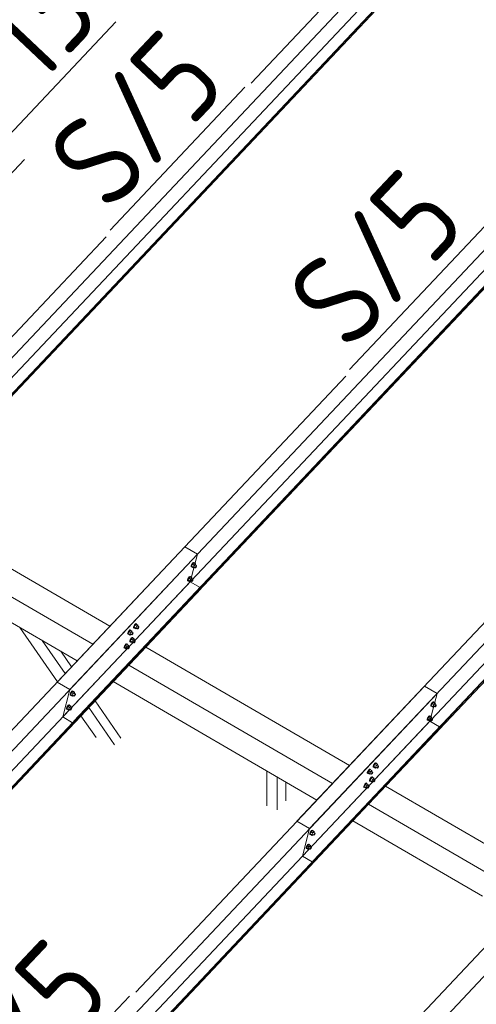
# Model space of a CAD drawing. Header units: millimetres. Extents: x -681 to 506, y -45 to 794.
# Tile 149 of 256: x -151 to -126, y 484 to 537. Entities that reach past the tile are written whole.
import ezdxf

# ---------------------------------------------------------------- set-up
doc = ezdxf.new("R2010")
doc.units = ezdxf.units.MM
doc.header["$LTSCALE"] = 0.6
doc.linetypes.add('XKITLINE00', pattern=[0])
for name, color, linetype, lineweight in [('Bolt', 7, 'Continuous', 0), ('Part', 2, 'Continuous', 0), ('PartMark', 3, 'Continuous', 0)]:
    doc.layers.add(name, color=color, linetype=linetype, lineweight=lineweight)
doc.styles.add('ISOCPEUR', font='ISOCPEUR.TTF')

msp = doc.modelspace()

# ---------------------------------------------------------------- linework, layer by layer
at = {"layer": 'Bolt', "color": 3, "linetype": 'XKITLINE00', "lineweight": 0}
for p, q in [((-141.488, 507.829), (-141.526, 507.78)), ((-141.503, 507.767), (-141.465, 507.816)), ((-141.438, 507.83), (-141.502, 507.763)), ((-141.457, 507.854), (-141.488, 507.829)), ((-141.465, 507.816), (-141.434, 507.84)), ((-141.44, 507.847), (-141.457, 507.854)), ((-141.44, 507.847), (-141.417, 507.834)), ((-141.438, 507.83), (-141.345, 507.776)), ((-141.434, 507.84), (-141.417, 507.834)), ((-141.417, 507.834), (-141.418, 507.818)), ((-141.584, 507.63), (-141.581, 507.665)), ((-141.584, 507.63), (-141.56, 507.616)), ((-141.56, 507.72), (-141.581, 507.665)), ((-141.526, 507.78), (-141.56, 507.72)), ((-141.56, 507.616), (-141.558, 507.652)), ((-141.544, 507.61), (-141.56, 507.616)), ((-141.558, 507.652), (-141.537, 507.707)), ((-141.502, 507.763), (-141.552, 507.658)), ((-141.459, 507.604), (-141.552, 507.658)), ((-141.552, 507.658), (-141.539, 507.62)), ((-141.535, 507.617), (-141.544, 507.61)), ((-141.539, 507.62), (-141.446, 507.566)), ((-141.537, 507.707), (-141.503, 507.767)), ((-141.409, 507.709), (-141.502, 507.763)), ((-141.459, 507.604), (-141.409, 507.709)), ((-141.459, 507.604), (-141.446, 507.566)), ((-141.446, 507.566), (-141.41, 507.604)), ((-141.432, 507.617), (-141.357, 507.573)), ((-141.345, 507.776), (-141.409, 507.709)), ((-141.36, 507.725), (-141.286, 507.682)), ((-141.357, 507.573), (-141.356, 507.591)), ((-141.349, 507.57), (-141.357, 507.573)), ((-141.356, 507.591), (-141.346, 507.619)), ((-141.333, 507.582), (-141.349, 507.57)), ((-141.346, 507.619), (-141.329, 507.649)), ((-141.333, 507.738), (-141.345, 507.776)), ((-141.343, 507.716), (-141.333, 507.738)), ((-141.314, 507.607), (-141.333, 507.582)), ((-141.329, 507.649), (-141.31, 507.673)), ((-141.297, 507.637), (-141.314, 507.607)), ((-141.31, 507.673), (-141.294, 507.685)), ((-141.287, 507.664), (-141.297, 507.637)), ((-141.294, 507.685), (-141.286, 507.682)), ((-141.286, 507.682), (-141.287, 507.664)), ((-141.781, 506.874), (-141.779, 506.91)), ((-141.781, 506.874), (-141.758, 506.861)), ((-141.758, 506.965), (-141.779, 506.91)), ((-141.724, 507.025), (-141.758, 506.965)), ((-141.758, 506.861), (-141.755, 506.896)), ((-141.741, 506.854), (-141.758, 506.861)), ((-141.755, 506.896), (-141.734, 506.951)), ((-141.699, 507.008), (-141.749, 506.902)), ((-141.657, 506.848), (-141.749, 506.902)), ((-141.749, 506.902), (-141.737, 506.864)), ((-141.732, 506.861), (-141.741, 506.854)), ((-141.737, 506.864), (-141.644, 506.81)), ((-141.734, 506.951), (-141.7, 507.011)), ((-141.686, 507.073), (-141.724, 507.025)), ((-141.7, 507.011), (-141.663, 507.06)), ((-141.636, 507.075), (-141.699, 507.008)), ((-141.606, 506.954), (-141.699, 507.008)), ((-141.654, 507.098), (-141.686, 507.073)), ((-141.663, 507.06), (-141.631, 507.084)), ((-141.657, 506.848), (-141.606, 506.954)), ((-141.657, 506.848), (-141.644, 506.81)), ((-141.638, 507.092), (-141.654, 507.098)), ((-141.644, 506.81), (-141.608, 506.848)), ((-141.638, 507.092), (-141.614, 507.078)), ((-141.636, 507.075), (-141.543, 507.021)), ((-141.631, 507.084), (-141.614, 507.078)), ((-141.629, 506.861), (-141.555, 506.818)), ((-141.614, 507.078), (-141.616, 507.063)), ((-141.543, 507.021), (-141.606, 506.954)), ((-141.557, 506.97), (-141.483, 506.927)), ((-141.555, 506.818), (-141.554, 506.836)), ((-141.547, 506.815), (-141.555, 506.818)), ((-141.554, 506.836), (-141.543, 506.863)), ((-141.531, 506.827), (-141.547, 506.815)), ((-141.53, 506.982), (-141.543, 507.021)), ((-141.543, 506.863), (-141.526, 506.893)), ((-141.541, 506.96), (-141.53, 506.982)), ((-141.512, 506.851), (-141.531, 506.827)), ((-141.526, 506.893), (-141.507, 506.918)), ((-141.495, 506.881), (-141.512, 506.851)), ((-141.507, 506.918), (-141.491, 506.93)), ((-141.484, 506.909), (-141.495, 506.881)), ((-141.491, 506.93), (-141.483, 506.927)), ((-141.483, 506.927), (-141.484, 506.909)), ((-145.004, 504.072), (-145.025, 504.017)), ((-144.97, 504.132), (-145.004, 504.072)), ((-144.946, 504.115), (-144.996, 504.01)), ((-144.981, 504.059), (-144.947, 504.119)), ((-144.932, 504.181), (-144.97, 504.132)), ((-144.947, 504.119), (-144.909, 504.167)), ((-144.882, 504.182), (-144.946, 504.115)), ((-144.853, 504.061), (-144.946, 504.115)), ((-144.901, 504.205), (-144.932, 504.181)), ((-144.909, 504.167), (-144.878, 504.192)), ((-144.884, 504.199), (-144.901, 504.205)), ((-144.884, 504.199), (-144.861, 504.185)), ((-144.882, 504.182), (-144.79, 504.128)), ((-144.878, 504.192), (-144.861, 504.185)), ((-144.861, 504.185), (-144.862, 504.17)), ((-144.79, 504.128), (-144.853, 504.061)), ((-144.804, 504.077), (-144.73, 504.034)), ((-144.777, 504.09), (-144.79, 504.128)), ((-144.787, 504.067), (-144.777, 504.09)), ((-144.711, 504.317), (-144.708, 504.353)), ((-144.711, 504.317), (-144.688, 504.304)), ((-144.687, 504.408), (-144.708, 504.353)), ((-144.688, 504.304), (-144.685, 504.339)), ((-144.671, 504.297), (-144.688, 504.304)), ((-144.653, 504.468), (-144.687, 504.408)), ((-144.685, 504.339), (-144.664, 504.394)), ((-144.629, 504.451), (-144.679, 504.345)), ((-144.586, 504.292), (-144.679, 504.345)), ((-144.679, 504.345), (-144.666, 504.307)), ((-144.662, 504.305), (-144.671, 504.297)), ((-144.666, 504.307), (-144.573, 504.253)), ((-144.664, 504.394), (-144.63, 504.454)), ((-144.615, 504.517), (-144.653, 504.468)), ((-144.63, 504.454), (-144.592, 504.503)), ((-144.565, 504.518), (-144.629, 504.451)), ((-144.536, 504.397), (-144.629, 504.451)), ((-144.584, 504.541), (-144.615, 504.517)), ((-144.592, 504.503), (-144.561, 504.528)), ((-144.586, 504.292), (-144.536, 504.397)), ((-144.586, 504.292), (-144.573, 504.253)), ((-144.567, 504.535), (-144.584, 504.541)), ((-144.573, 504.253), (-144.537, 504.292)), ((-144.567, 504.535), (-144.544, 504.521)), ((-144.565, 504.518), (-144.472, 504.464)), ((-144.561, 504.528), (-144.544, 504.521)), ((-144.559, 504.304), (-144.484, 504.261)), ((-144.544, 504.521), (-144.545, 504.506)), ((-144.472, 504.464), (-144.536, 504.397)), ((-144.487, 504.413), (-144.413, 504.37)), ((-144.484, 504.261), (-144.483, 504.279)), ((-144.476, 504.258), (-144.484, 504.261)), ((-144.483, 504.279), (-144.473, 504.306)), ((-144.46, 504.27), (-144.476, 504.258)), ((-144.473, 504.306), (-144.456, 504.336)), ((-144.46, 504.425), (-144.472, 504.464)), ((-144.47, 504.403), (-144.46, 504.425)), ((-144.442, 504.294), (-144.46, 504.27)), ((-144.456, 504.336), (-144.437, 504.361)), ((-144.425, 504.324), (-144.442, 504.294)), ((-144.437, 504.361), (-144.421, 504.373)), ((-144.414, 504.352), (-144.425, 504.324)), ((-144.421, 504.373), (-144.413, 504.37)), ((-144.413, 504.37), (-144.414, 504.352)), ((-145.028, 503.981), (-145.025, 504.017)), ((-145.028, 503.981), (-145.005, 503.968)), ((-145.005, 503.968), (-145.002, 504.003)), ((-144.988, 503.961), (-145.005, 503.968)), ((-145.002, 504.003), (-144.981, 504.059)), ((-144.903, 503.956), (-144.996, 504.01)), ((-144.996, 504.01), (-144.983, 503.971)), ((-144.979, 503.969), (-144.988, 503.961)), ((-144.983, 503.971), (-144.89, 503.917)), ((-144.908, 503.562), (-144.906, 503.597)), ((-144.908, 503.562), (-144.885, 503.548)), ((-144.885, 503.652), (-144.906, 503.597)), ((-144.903, 503.956), (-144.853, 504.061)), ((-144.903, 503.956), (-144.89, 503.917)), ((-144.89, 503.917), (-144.854, 503.956)), ((-144.851, 503.712), (-144.885, 503.652)), ((-144.885, 503.548), (-144.882, 503.584)), ((-144.868, 503.542), (-144.885, 503.548)), ((-144.882, 503.584), (-144.861, 503.639)), ((-144.826, 503.695), (-144.877, 503.59)), ((-144.784, 503.536), (-144.877, 503.59)), ((-144.877, 503.59), (-144.864, 503.552)), ((-144.876, 503.968), (-144.801, 503.925)), ((-144.859, 503.549), (-144.868, 503.542)), ((-144.864, 503.552), (-144.771, 503.498)), ((-144.861, 503.639), (-144.827, 503.699)), ((-144.813, 503.761), (-144.851, 503.712)), ((-144.827, 503.699), (-144.79, 503.748)), ((-144.763, 503.762), (-144.826, 503.695)), ((-144.733, 503.641), (-144.826, 503.695)), ((-144.781, 503.786), (-144.813, 503.761)), ((-144.801, 503.925), (-144.8, 503.943)), ((-144.793, 503.922), (-144.801, 503.925)), ((-144.8, 503.943), (-144.79, 503.97)), ((-144.777, 503.934), (-144.793, 503.922)), ((-144.79, 503.97), (-144.773, 504)), ((-144.79, 503.748), (-144.758, 503.772)), ((-144.784, 503.536), (-144.733, 503.641)), ((-144.784, 503.536), (-144.771, 503.498)), ((-144.765, 503.779), (-144.781, 503.786)), ((-144.759, 503.959), (-144.777, 503.934)), ((-144.773, 504), (-144.754, 504.025)), ((-144.771, 503.498), (-144.735, 503.536)), ((-144.765, 503.779), (-144.742, 503.766)), ((-144.763, 503.762), (-144.67, 503.708)), ((-144.742, 503.989), (-144.759, 503.959)), ((-144.758, 503.772), (-144.742, 503.766)), ((-144.756, 503.549), (-144.682, 503.505)), ((-144.754, 504.025), (-144.738, 504.037)), ((-144.742, 503.766), (-144.743, 503.75)), ((-144.731, 504.016), (-144.742, 503.989)), ((-144.738, 504.037), (-144.73, 504.034)), ((-144.67, 503.708), (-144.733, 503.641)), ((-144.73, 504.034), (-144.731, 504.016)), ((-144.684, 503.657), (-144.61, 503.614)), ((-144.681, 503.523), (-144.67, 503.551)), ((-144.657, 503.67), (-144.67, 503.708)), ((-144.67, 503.551), (-144.653, 503.581)), ((-144.668, 503.648), (-144.657, 503.67)), ((-144.639, 503.539), (-144.658, 503.514)), ((-144.653, 503.581), (-144.634, 503.605)), ((-144.622, 503.569), (-144.639, 503.539)), ((-144.634, 503.605), (-144.618, 503.617)), ((-144.611, 503.596), (-144.622, 503.569)), ((-144.618, 503.617), (-144.61, 503.614)), ((-144.61, 503.614), (-144.611, 503.596)), ((-145.225, 503.226), (-145.223, 503.261)), ((-145.225, 503.226), (-145.202, 503.212)), ((-145.202, 503.316), (-145.223, 503.261)), ((-145.168, 503.376), (-145.202, 503.316)), ((-145.202, 503.212), (-145.199, 503.248)), ((-145.185, 503.206), (-145.202, 503.212)), ((-145.199, 503.248), (-145.178, 503.303)), ((-145.143, 503.359), (-145.194, 503.254)), ((-145.101, 503.2), (-145.194, 503.254)), ((-145.194, 503.254), (-145.181, 503.216)), ((-145.176, 503.213), (-145.185, 503.206)), ((-145.181, 503.216), (-145.088, 503.162)), ((-145.178, 503.303), (-145.144, 503.363)), ((-145.13, 503.425), (-145.168, 503.376)), ((-145.144, 503.363), (-145.107, 503.412)), ((-145.08, 503.426), (-145.143, 503.359)), ((-145.05, 503.305), (-145.143, 503.359)), ((-145.098, 503.45), (-145.13, 503.425)), ((-145.107, 503.412), (-145.075, 503.436)), ((-145.101, 503.2), (-145.05, 503.305)), ((-145.101, 503.2), (-145.088, 503.162)), ((-145.082, 503.443), (-145.098, 503.45)), ((-145.088, 503.162), (-145.052, 503.2)), ((-145.082, 503.443), (-145.059, 503.43)), ((-145.08, 503.426), (-144.987, 503.372)), ((-145.075, 503.436), (-145.059, 503.43)), ((-145.073, 503.213), (-144.999, 503.17)), ((-145.059, 503.43), (-145.06, 503.415)), ((-144.987, 503.372), (-145.05, 503.305)), ((-145.002, 503.322), (-144.927, 503.278)), ((-144.999, 503.17), (-144.998, 503.187)), ((-144.991, 503.166), (-144.999, 503.17)), ((-144.998, 503.187), (-144.987, 503.215)), ((-144.975, 503.179), (-144.991, 503.166)), ((-144.974, 503.334), (-144.987, 503.372)), ((-144.987, 503.215), (-144.97, 503.245)), ((-144.985, 503.312), (-144.974, 503.334)), ((-144.956, 503.203), (-144.975, 503.179)), ((-144.97, 503.245), (-144.951, 503.269)), ((-144.939, 503.233), (-144.956, 503.203)), ((-144.951, 503.269), (-144.936, 503.282)), ((-144.928, 503.261), (-144.939, 503.233)), ((-144.936, 503.282), (-144.927, 503.278)), ((-144.927, 503.278), (-144.928, 503.261)), ((-144.682, 503.505), (-144.681, 503.523)), ((-144.674, 503.502), (-144.682, 503.505)), ((-144.658, 503.514), (-144.674, 503.502)), ((-148.059, 500.868), (-148.097, 500.82)), ((-148.009, 500.869), (-148.073, 500.802)), ((-148.028, 500.893), (-148.059, 500.868)), ((-148.036, 500.855), (-148.005, 500.879)), ((-148.011, 500.886), (-148.028, 500.893)), ((-148.011, 500.886), (-147.988, 500.873)), ((-148.009, 500.869), (-147.917, 500.816)), ((-148.005, 500.879), (-147.988, 500.873)), ((-147.988, 500.873), (-147.989, 500.858)), ((-148.155, 500.669), (-148.152, 500.704)), ((-148.155, 500.669), (-148.132, 500.655)), ((-148.131, 500.76), (-148.152, 500.704)), ((-148.132, 500.655), (-148.129, 500.691)), ((-148.115, 500.649), (-148.132, 500.655)), ((-148.097, 500.82), (-148.131, 500.76)), ((-148.129, 500.691), (-148.108, 500.746)), ((-148.073, 500.802), (-148.123, 500.697)), ((-148.03, 500.643), (-148.123, 500.697)), ((-148.123, 500.697), (-148.11, 500.659)), ((-148.106, 500.656), (-148.115, 500.649)), ((-148.11, 500.659), (-148.017, 500.605)), ((-148.108, 500.746), (-148.074, 500.806)), ((-148.074, 500.806), (-148.036, 500.855)), ((-147.98, 500.749), (-148.073, 500.802)), ((-148.03, 500.643), (-147.98, 500.749)), ((-148.03, 500.643), (-148.017, 500.605)), ((-148.017, 500.605), (-147.981, 500.643)), ((-148.003, 500.656), (-147.928, 500.613)), ((-147.917, 500.816), (-147.98, 500.749)), ((-147.931, 500.765), (-147.857, 500.722)), ((-147.928, 500.613), (-147.927, 500.63)), ((-147.92, 500.61), (-147.928, 500.613)), ((-147.927, 500.63), (-147.917, 500.658)), ((-147.904, 500.622), (-147.92, 500.61)), ((-147.904, 500.777), (-147.917, 500.816)), ((-147.917, 500.658), (-147.9, 500.688)), ((-147.914, 500.755), (-147.904, 500.777)), ((-147.886, 500.646), (-147.904, 500.622)), ((-147.9, 500.688), (-147.881, 500.712)), ((-147.869, 500.676), (-147.886, 500.646)), ((-147.881, 500.712), (-147.865, 500.725)), ((-147.858, 500.704), (-147.869, 500.676)), ((-147.865, 500.725), (-147.857, 500.722)), ((-147.857, 500.722), (-147.858, 500.704)), ((-148.352, 499.913), (-148.35, 499.949)), ((-148.352, 499.913), (-148.329, 499.9)), ((-148.329, 500.004), (-148.35, 499.949)), ((-148.295, 500.064), (-148.329, 500.004)), ((-148.329, 499.9), (-148.327, 499.935)), ((-148.312, 499.894), (-148.329, 499.9)), ((-148.327, 499.935), (-148.305, 499.991)), ((-148.27, 500.047), (-148.321, 499.942)), ((-148.228, 499.888), (-148.321, 499.942)), ((-148.321, 499.942), (-148.308, 499.903)), ((-148.303, 499.901), (-148.312, 499.894)), ((-148.308, 499.903), (-148.215, 499.849)), ((-148.305, 499.991), (-148.271, 500.051)), ((-148.257, 500.113), (-148.295, 500.064)), ((-148.271, 500.051), (-148.234, 500.099)), ((-148.207, 500.114), (-148.27, 500.047)), ((-148.177, 499.993), (-148.27, 500.047)), ((-148.225, 500.137), (-148.257, 500.113)), ((-148.234, 500.099), (-148.202, 500.124)), ((-148.228, 499.888), (-148.177, 499.993)), ((-148.228, 499.888), (-148.215, 499.849)), ((-148.209, 500.131), (-148.225, 500.137)), ((-148.215, 499.849), (-148.179, 499.888)), ((-148.209, 500.131), (-148.186, 500.117)), ((-148.207, 500.114), (-148.114, 500.06)), ((-148.202, 500.124), (-148.186, 500.117)), ((-148.2, 499.9), (-148.126, 499.857)), ((-148.186, 500.117), (-148.187, 500.102)), ((-148.114, 500.06), (-148.177, 499.993)), ((-148.129, 500.009), (-148.054, 499.966)), ((-148.126, 499.857), (-148.125, 499.875)), ((-148.118, 499.854), (-148.126, 499.857)), ((-148.125, 499.875), (-148.114, 499.903)), ((-148.102, 499.866), (-148.118, 499.854)), ((-148.101, 500.022), (-148.114, 500.06)), ((-148.114, 499.903), (-148.097, 499.933)), ((-148.112, 499.999), (-148.101, 500.022)), ((-148.083, 499.891), (-148.102, 499.866)), ((-148.097, 499.933), (-148.078, 499.957)), ((-148.066, 499.921), (-148.083, 499.891)), ((-148.078, 499.957), (-148.063, 499.969)), ((-148.056, 499.948), (-148.066, 499.921)), ((-148.063, 499.969), (-148.054, 499.966)), ((-148.054, 499.966), (-148.056, 499.948)), ((-128.576, 500.078), (-128.573, 500.114)), ((-128.576, 500.078), (-128.552, 500.065)), ((-128.552, 500.169), (-128.573, 500.114)), ((-128.518, 500.229), (-128.552, 500.169)), ((-128.552, 500.065), (-128.55, 500.1)), ((-128.536, 500.058), (-128.552, 500.065)), ((-128.55, 500.1), (-128.529, 500.155)), ((-128.494, 500.212), (-128.544, 500.107)), ((-128.451, 500.053), (-128.544, 500.107)), ((-128.544, 500.107), (-128.531, 500.068)), ((-128.526, 500.066), (-128.536, 500.058)), ((-128.531, 500.068), (-128.438, 500.014)), ((-128.529, 500.155), (-128.495, 500.215)), ((-128.48, 500.278), (-128.518, 500.229)), ((-128.495, 500.215), (-128.457, 500.264)), ((-128.43, 500.279), (-128.494, 500.212)), ((-128.401, 500.158), (-128.494, 500.212)), ((-128.449, 500.302), (-128.48, 500.278)), ((-128.457, 500.264), (-128.426, 500.289)), ((-128.451, 500.053), (-128.401, 500.158)), ((-128.451, 500.053), (-128.438, 500.014)), ((-128.432, 500.296), (-128.449, 500.302)), ((-128.438, 500.014), (-128.402, 500.053)), ((-128.432, 500.296), (-128.409, 500.282)), ((-128.43, 500.279), (-128.337, 500.225)), ((-128.426, 500.289), (-128.409, 500.282)), ((-128.424, 500.065), (-128.349, 500.022)), ((-128.409, 500.282), (-128.41, 500.267)), ((-128.337, 500.225), (-128.401, 500.158)), ((-128.352, 500.174), (-128.278, 500.131)), ((-128.349, 500.022), (-128.348, 500.04)), ((-128.341, 500.019), (-128.349, 500.022)), ((-128.348, 500.04), (-128.337, 500.067)), ((-128.325, 500.031), (-128.341, 500.019)), ((-128.325, 500.187), (-128.337, 500.225)), ((-128.337, 500.067), (-128.32, 500.097)), ((-128.335, 500.164), (-128.325, 500.187)), ((-128.306, 500.056), (-128.325, 500.031)), ((-128.32, 500.097), (-128.302, 500.122)), ((-128.289, 500.086), (-128.306, 500.056)), ((-128.302, 500.122), (-128.286, 500.134)), ((-128.279, 500.113), (-128.289, 500.086)), ((-128.286, 500.134), (-128.278, 500.131)), ((-128.278, 500.131), (-128.279, 500.113)), ((-128.773, 499.323), (-128.771, 499.358)), ((-128.773, 499.323), (-128.75, 499.309)), ((-128.749, 499.413), (-128.771, 499.358)), ((-128.75, 499.309), (-128.747, 499.345)), ((-128.733, 499.303), (-128.75, 499.309)), ((-128.715, 499.473), (-128.749, 499.413)), ((-128.747, 499.345), (-128.726, 499.4)), ((-128.691, 499.456), (-128.741, 499.351)), ((-128.648, 499.297), (-128.741, 499.351)), ((-128.741, 499.351), (-128.729, 499.313)), ((-128.724, 499.31), (-128.733, 499.303)), ((-128.729, 499.313), (-128.636, 499.259)), ((-128.726, 499.4), (-128.692, 499.46)), ((-128.678, 499.522), (-128.715, 499.473)), ((-128.692, 499.46), (-128.654, 499.509)), ((-128.628, 499.523), (-128.691, 499.456)), ((-128.598, 499.402), (-128.691, 499.456)), ((-128.646, 499.547), (-128.678, 499.522)), ((-128.654, 499.509), (-128.623, 499.533)), ((-128.648, 499.297), (-128.598, 499.402)), ((-128.648, 499.297), (-128.636, 499.259)), ((-128.63, 499.54), (-128.646, 499.547)), ((-128.636, 499.259), (-128.599, 499.297)), ((-128.63, 499.54), (-128.606, 499.527)), ((-128.628, 499.523), (-128.535, 499.469)), ((-128.623, 499.533), (-128.606, 499.527)), ((-128.621, 499.31), (-128.547, 499.267)), ((-128.606, 499.527), (-128.608, 499.512)), ((-128.535, 499.469), (-128.598, 499.402)), ((-128.549, 499.418), (-128.475, 499.375)), ((-128.547, 499.267), (-128.546, 499.284)), ((-128.538, 499.263), (-128.547, 499.267)), ((-128.546, 499.284), (-128.535, 499.312)), ((-128.523, 499.276), (-128.538, 499.263)), ((-128.522, 499.431), (-128.535, 499.469)), ((-128.535, 499.312), (-128.518, 499.342)), ((-128.533, 499.409), (-128.522, 499.431)), ((-128.504, 499.3), (-128.523, 499.276)), ((-128.518, 499.342), (-128.499, 499.366)), ((-128.487, 499.33), (-128.504, 499.3)), ((-128.499, 499.366), (-128.483, 499.379)), ((-128.476, 499.358), (-128.487, 499.33)), ((-128.483, 499.379), (-128.475, 499.375)), ((-128.475, 499.375), (-128.476, 499.358)), ((-131.924, 496.629), (-131.962, 496.581)), ((-131.939, 496.567), (-131.901, 496.616)), ((-131.874, 496.631), (-131.938, 496.564)), ((-131.893, 496.654), (-131.924, 496.629)), ((-131.901, 496.616), (-131.87, 496.64)), ((-131.876, 496.648), (-131.893, 496.654)), ((-131.876, 496.648), (-131.853, 496.634)), ((-131.874, 496.631), (-131.781, 496.577)), ((-131.87, 496.64), (-131.853, 496.634)), ((-131.853, 496.634), (-131.854, 496.619)), ((-131.703, 496.766), (-131.7, 496.801)), ((-131.703, 496.766), (-131.679, 496.752)), ((-131.679, 496.857), (-131.7, 496.801)), ((-131.645, 496.917), (-131.679, 496.857)), ((-131.679, 496.752), (-131.677, 496.788)), ((-131.663, 496.746), (-131.679, 496.752)), ((-131.677, 496.788), (-131.656, 496.843)), ((-131.621, 496.899), (-131.671, 496.794)), ((-131.578, 496.74), (-131.671, 496.794)), ((-131.671, 496.794), (-131.658, 496.756)), ((-131.654, 496.753), (-131.663, 496.746)), ((-131.658, 496.756), (-131.565, 496.702)), ((-131.656, 496.843), (-131.622, 496.903)), ((-131.607, 496.965), (-131.645, 496.917)), ((-131.622, 496.903), (-131.584, 496.952)), ((-131.557, 496.966), (-131.621, 496.899)), ((-131.528, 496.845), (-131.621, 496.899)), ((-131.576, 496.99), (-131.607, 496.965)), ((-131.584, 496.952), (-131.553, 496.976)), ((-131.578, 496.74), (-131.528, 496.845)), ((-131.578, 496.74), (-131.565, 496.702)), ((-131.559, 496.983), (-131.576, 496.99)), ((-131.565, 496.702), (-131.529, 496.74)), ((-131.559, 496.983), (-131.536, 496.97)), ((-131.557, 496.966), (-131.464, 496.912)), ((-131.553, 496.976), (-131.536, 496.97)), ((-131.551, 496.753), (-131.476, 496.71)), ((-131.536, 496.97), (-131.537, 496.955)), ((-131.464, 496.912), (-131.528, 496.845)), ((-131.479, 496.862), (-131.405, 496.818)), ((-131.476, 496.71), (-131.475, 496.727)), ((-131.468, 496.706), (-131.476, 496.71)), ((-131.475, 496.727), (-131.465, 496.755)), ((-131.452, 496.719), (-131.468, 496.706)), ((-131.465, 496.755), (-131.448, 496.785)), ((-131.452, 496.874), (-131.464, 496.912)), ((-131.462, 496.852), (-131.452, 496.874)), ((-131.433, 496.743), (-131.452, 496.719)), ((-131.448, 496.785), (-131.429, 496.809)), ((-131.416, 496.773), (-131.433, 496.743)), ((-131.429, 496.809), (-131.413, 496.822)), ((-131.406, 496.801), (-131.416, 496.773)), ((-131.413, 496.822), (-131.405, 496.818)), ((-131.405, 496.818), (-131.406, 496.801)), ((-132.02, 496.43), (-132.017, 496.466)), ((-132.02, 496.43), (-131.997, 496.417)), ((-131.996, 496.521), (-132.017, 496.466)), ((-131.997, 496.417), (-131.994, 496.452)), ((-131.98, 496.41), (-131.997, 496.417)), ((-131.962, 496.581), (-131.996, 496.521)), ((-131.994, 496.452), (-131.973, 496.507)), ((-131.938, 496.564), (-131.988, 496.458)), ((-131.895, 496.404), (-131.988, 496.458)), ((-131.988, 496.458), (-131.975, 496.42)), ((-131.971, 496.417), (-131.98, 496.41)), ((-131.975, 496.42), (-131.882, 496.366)), ((-131.973, 496.507), (-131.939, 496.567)), ((-131.845, 496.51), (-131.938, 496.564)), ((-131.877, 496.101), (-131.898, 496.046)), ((-131.895, 496.404), (-131.845, 496.51)), ((-131.895, 496.404), (-131.882, 496.366)), ((-131.882, 496.366), (-131.846, 496.404)), ((-131.843, 496.161), (-131.877, 496.101)), ((-131.874, 496.032), (-131.853, 496.087)), ((-131.868, 496.417), (-131.793, 496.374)), ((-131.818, 496.144), (-131.868, 496.039)), ((-131.853, 496.087), (-131.819, 496.147)), ((-131.781, 496.577), (-131.845, 496.51)), ((-131.805, 496.21), (-131.843, 496.161)), ((-131.819, 496.147), (-131.782, 496.196)), ((-131.755, 496.211), (-131.818, 496.144)), ((-131.725, 496.09), (-131.818, 496.144)), ((-131.773, 496.234), (-131.805, 496.21)), ((-131.796, 496.526), (-131.722, 496.483)), ((-131.793, 496.374), (-131.792, 496.392)), ((-131.785, 496.371), (-131.793, 496.374)), ((-131.792, 496.392), (-131.782, 496.419)), ((-131.769, 496.383), (-131.785, 496.371)), ((-131.782, 496.419), (-131.765, 496.449)), ((-131.782, 496.196), (-131.75, 496.221)), ((-131.769, 496.538), (-131.781, 496.577)), ((-131.779, 496.516), (-131.769, 496.538)), ((-131.776, 495.985), (-131.725, 496.09)), ((-131.757, 496.228), (-131.773, 496.234)), ((-131.75, 496.407), (-131.769, 496.383)), ((-131.765, 496.449), (-131.746, 496.474)), ((-131.757, 496.228), (-131.733, 496.214)), ((-131.755, 496.211), (-131.662, 496.157)), ((-131.733, 496.437), (-131.75, 496.407)), ((-131.75, 496.221), (-131.733, 496.214)), ((-131.746, 496.474), (-131.73, 496.486)), ((-131.733, 496.214), (-131.735, 496.199)), ((-131.723, 496.465), (-131.733, 496.437)), ((-131.73, 496.486), (-131.722, 496.483)), ((-131.662, 496.157), (-131.725, 496.09)), ((-131.722, 496.483), (-131.723, 496.465)), ((-131.676, 496.106), (-131.602, 496.063)), ((-131.649, 496.119), (-131.662, 496.157)), ((-131.66, 496.096), (-131.649, 496.119)), ((-131.645, 496.029), (-131.626, 496.054)), ((-131.626, 496.054), (-131.61, 496.066)), ((-131.61, 496.066), (-131.602, 496.063)), ((-131.602, 496.063), (-131.603, 496.045)), ((-132.217, 495.674), (-132.215, 495.71)), ((-132.217, 495.674), (-132.194, 495.661)), ((-132.194, 495.765), (-132.215, 495.71)), ((-132.16, 495.825), (-132.194, 495.765)), ((-132.194, 495.661), (-132.191, 495.697)), ((-132.177, 495.655), (-132.194, 495.661)), ((-132.191, 495.697), (-132.17, 495.752)), ((-132.135, 495.808), (-132.185, 495.703)), ((-132.093, 495.649), (-132.185, 495.703)), ((-132.185, 495.703), (-132.173, 495.665)), ((-132.168, 495.662), (-132.177, 495.655)), ((-132.173, 495.665), (-132.08, 495.611)), ((-132.17, 495.752), (-132.136, 495.812)), ((-132.122, 495.874), (-132.16, 495.825)), ((-132.136, 495.812), (-132.099, 495.86)), ((-132.072, 495.875), (-132.135, 495.808)), ((-132.042, 495.754), (-132.135, 495.808)), ((-132.09, 495.898), (-132.122, 495.874)), ((-132.099, 495.86), (-132.067, 495.885)), ((-132.093, 495.649), (-132.042, 495.754)), ((-132.093, 495.649), (-132.08, 495.611)), ((-132.074, 495.892), (-132.09, 495.898)), ((-132.08, 495.611), (-132.044, 495.649)), ((-132.074, 495.892), (-132.05, 495.879)), ((-132.072, 495.875), (-131.979, 495.821)), ((-132.067, 495.885), (-132.05, 495.879)), ((-132.065, 495.661), (-131.991, 495.618)), ((-132.05, 495.879), (-132.052, 495.863)), ((-131.979, 495.821), (-132.042, 495.754)), ((-131.993, 495.77), (-131.919, 495.727)), ((-131.991, 495.618), (-131.99, 495.636)), ((-131.983, 495.615), (-131.991, 495.618)), ((-131.99, 495.636), (-131.979, 495.664)), ((-131.967, 495.627), (-131.983, 495.615)), ((-131.966, 495.783), (-131.979, 495.821)), ((-131.979, 495.664), (-131.962, 495.694)), ((-131.977, 495.761), (-131.966, 495.783)), ((-131.948, 495.652), (-131.967, 495.627)), ((-131.962, 495.694), (-131.943, 495.718)), ((-131.931, 495.682), (-131.948, 495.652)), ((-131.943, 495.718), (-131.927, 495.73)), ((-131.92, 495.709), (-131.931, 495.682)), ((-131.927, 495.73), (-131.919, 495.727)), ((-131.919, 495.727), (-131.92, 495.709)), ((-131.9, 496.01), (-131.898, 496.046)), ((-131.9, 496.01), (-131.877, 495.997)), ((-131.877, 495.997), (-131.874, 496.032)), ((-131.86, 495.99), (-131.877, 495.997)), ((-131.776, 495.985), (-131.868, 496.039)), ((-131.868, 496.039), (-131.856, 496)), ((-131.851, 495.998), (-131.86, 495.99)), ((-131.856, 496), (-131.763, 495.946)), ((-131.776, 495.985), (-131.763, 495.946)), ((-131.763, 495.946), (-131.727, 495.985)), ((-131.748, 495.997), (-131.674, 495.954)), ((-131.674, 495.954), (-131.673, 495.972)), ((-131.666, 495.951), (-131.674, 495.954)), ((-131.673, 495.972), (-131.662, 495.999)), ((-131.65, 495.963), (-131.666, 495.951)), ((-131.662, 495.999), (-131.645, 496.029)), ((-131.631, 495.988), (-131.65, 495.963)), ((-131.614, 496.018), (-131.631, 495.988)), ((-131.603, 496.045), (-131.614, 496.018)), ((-135.147, 493.118), (-135.144, 493.153)), ((-135.147, 493.118), (-135.124, 493.104)), ((-135.123, 493.208), (-135.144, 493.153)), ((-135.124, 493.104), (-135.121, 493.14)), ((-135.107, 493.098), (-135.124, 493.104)), ((-135.089, 493.268), (-135.123, 493.208)), ((-135.121, 493.14), (-135.1, 493.195)), ((-135.065, 493.251), (-135.115, 493.146)), ((-135.022, 493.092), (-135.115, 493.146)), ((-135.115, 493.146), (-135.102, 493.108)), ((-135.098, 493.105), (-135.107, 493.098)), ((-135.102, 493.108), (-135.009, 493.054)), ((-135.1, 493.195), (-135.066, 493.255)), ((-135.051, 493.317), (-135.089, 493.268)), ((-135.066, 493.255), (-135.028, 493.304)), ((-135.001, 493.318), (-135.065, 493.251)), ((-134.972, 493.197), (-135.065, 493.251)), ((-135.02, 493.342), (-135.051, 493.317)), ((-135.028, 493.304), (-134.997, 493.328)), ((-135.022, 493.092), (-134.972, 493.197)), ((-135.022, 493.092), (-135.009, 493.054)), ((-135.003, 493.335), (-135.02, 493.342)), ((-135.009, 493.054), (-134.973, 493.092)), ((-135.003, 493.335), (-134.98, 493.322)), ((-135.001, 493.318), (-134.909, 493.264)), ((-134.997, 493.328), (-134.98, 493.322)), ((-134.995, 493.105), (-134.92, 493.061)), ((-134.98, 493.322), (-134.981, 493.306)), ((-134.909, 493.264), (-134.972, 493.197)), ((-134.923, 493.213), (-134.849, 493.17)), ((-134.92, 493.061), (-134.919, 493.079)), ((-134.912, 493.058), (-134.92, 493.061)), ((-134.919, 493.079), (-134.909, 493.107)), ((-134.896, 493.07), (-134.912, 493.058)), ((-134.896, 493.226), (-134.909, 493.264)), ((-134.909, 493.107), (-134.892, 493.137)), ((-134.906, 493.204), (-134.896, 493.226)), ((-134.878, 493.095), (-134.896, 493.07)), ((-134.892, 493.137), (-134.873, 493.161)), ((-134.861, 493.125), (-134.878, 493.095)), ((-134.873, 493.161), (-134.857, 493.173)), ((-134.85, 493.152), (-134.861, 493.125)), ((-134.857, 493.173), (-134.849, 493.17)), ((-134.849, 493.17), (-134.85, 493.152)), ((-135.344, 492.362), (-135.342, 492.398)), ((-135.344, 492.362), (-135.321, 492.349)), ((-135.321, 492.453), (-135.342, 492.398)), ((-135.287, 492.513), (-135.321, 492.453)), ((-135.321, 492.349), (-135.318, 492.384)), ((-135.304, 492.342), (-135.321, 492.349)), ((-135.318, 492.384), (-135.297, 492.439)), ((-135.262, 492.496), (-135.313, 492.39)), ((-135.22, 492.336), (-135.313, 492.39)), ((-135.313, 492.39), (-135.3, 492.352)), ((-135.295, 492.349), (-135.304, 492.342)), ((-135.3, 492.352), (-135.207, 492.298)), ((-135.297, 492.439), (-135.263, 492.499)), ((-135.249, 492.562), (-135.287, 492.513)), ((-135.263, 492.499), (-135.226, 492.548)), ((-135.199, 492.563), (-135.262, 492.496)), ((-135.169, 492.442), (-135.262, 492.496)), ((-135.217, 492.586), (-135.249, 492.562)), ((-135.226, 492.548), (-135.194, 492.573)), ((-135.22, 492.336), (-135.169, 492.442)), ((-135.22, 492.336), (-135.207, 492.298)), ((-135.201, 492.58), (-135.217, 492.586)), ((-135.207, 492.298), (-135.171, 492.336)), ((-135.201, 492.58), (-135.178, 492.566)), ((-135.199, 492.563), (-135.106, 492.509)), ((-135.194, 492.573), (-135.178, 492.566)), ((-135.192, 492.349), (-135.118, 492.306)), ((-135.178, 492.566), (-135.179, 492.551)), ((-135.106, 492.509), (-135.169, 492.442)), ((-135.121, 492.458), (-135.046, 492.415)), ((-135.118, 492.306), (-135.117, 492.324)), ((-135.117, 492.324), (-135.106, 492.351)), ((-135.093, 492.47), (-135.106, 492.509)), ((-135.106, 492.351), (-135.089, 492.381)), ((-135.104, 492.448), (-135.093, 492.47)), ((-135.075, 492.339), (-135.094, 492.315)), ((-135.089, 492.381), (-135.07, 492.406)), ((-135.058, 492.369), (-135.075, 492.339)), ((-135.07, 492.406), (-135.054, 492.418)), ((-135.047, 492.397), (-135.058, 492.369)), ((-135.054, 492.418), (-135.046, 492.415)), ((-135.046, 492.415), (-135.047, 492.397)), ((-135.11, 492.303), (-135.118, 492.306)), ((-135.094, 492.315), (-135.11, 492.303))]:
    msp.add_line(p, q, dxfattribs=at)
at = {"layer": 'Part', "color": 2, "linetype": 'XKITLINE00', "lineweight": 0}
for p, q in [((-161.165, 508.524), (-121.969, 550.043)), ((-122.657, 550.443), (-138.324, 533.847)), ((-122.36, 548.547), (-161.556, 507.028)), ((-160.966, 506.667), (-121.769, 548.187)), ((-121.758, 548.311), (-160.955, 506.791)), ((-121.74, 548.3), (-160.936, 506.781)), ((-148.157, 500.972), (-108.961, 542.492)), ((-109.352, 540.996), (-148.548, 499.476)), ((-147.958, 499.116), (-108.761, 540.636)), ((-108.75, 540.76), (-147.947, 499.24)), ((-108.732, 540.749), (-147.928, 499.229)), ((-135.149, 493.421), (-95.953, 534.941)), ((-96.344, 533.445), (-135.54, 491.925)), ((-95.742, 533.209), (-134.939, 491.689)), ((-95.724, 533.198), (-134.92, 491.678)), ((-164.415, 515.097), (-150.623, 529.707)), ((-131.952, 494.74), (-99.673, 528.932)), ((-146.186, 525.518), (-161.853, 508.923)), ((-133.178, 517.967), (-148.845, 501.371)), ((-120.17, 510.416), (-135.837, 493.82)), ((-141.928, 508.698), (-157.595, 492.103)), ((-153.431, 508.721), (-145.987, 504.399)), ((-141.928, 508.698), (-141.24, 508.299)), ((-180.436, 466.78), (-141.24, 508.299)), ((-141.24, 508.299), (-141.631, 506.803)), ((-154.353, 507.744), (-146.909, 503.422)), ((-141.631, 506.803), (-180.828, 465.284)), ((-141.099, 506.494), (-141.631, 506.803)), ((-180.237, 464.923), (-141.041, 506.443)), ((-141.03, 506.567), (-180.226, 465.047)), ((-141.011, 506.556), (-180.207, 465.037)), ((-154.669, 506.535), (-147.758, 502.523)), ((-141.041, 506.443), (-141.011, 506.556)), ((-141.011, 506.556), (-141.03, 506.567)), ((-148.835, 501.382), (-150.878, 504.334)), ((-148.415, 501.827), (-149.661, 503.628)), ((-148.069, 502.193), (-148.66, 503.046)), ((-144.038, 503.268), (-132.978, 496.848)), ((-144.96, 502.291), (-133.901, 495.871)), ((-148.845, 501.371), (-148.157, 500.972)), ((-148.157, 500.972), (-148.548, 499.476)), ((-145.809, 501.392), (-134.75, 494.972)), ((-128.92, 501.147), (-144.587, 484.551)), ((-128.92, 501.147), (-128.232, 500.748)), ((-167.428, 459.228), (-128.232, 500.748)), ((-145.398, 498.332), (-146.793, 500.349)), ((-128.232, 500.748), (-128.623, 499.252)), ((-145.743, 497.966), (-147.139, 499.983)), ((-148.548, 499.476), (-148.016, 499.167)), ((-146.74, 498.355), (-147.559, 499.538)), ((-128.623, 499.252), (-167.819, 457.732)), ((-128.022, 499.016), (-167.218, 457.496)), ((-128.003, 499.005), (-167.199, 457.485)), ((-147.928, 499.229), (-147.958, 499.116)), ((-147.947, 499.24), (-147.928, 499.229)), ((-131.952, 494.74), (-128.033, 498.892)), ((-128.091, 498.943), (-128.623, 499.252)), ((-128.033, 498.892), (-128.003, 499.005)), ((-128.003, 499.005), (-128.022, 499.016)), ((-137.478, 494.658), (-137.478, 496.555)), ((-136.908, 494.436), (-136.908, 496.224)), ((-136.447, 494.925), (-136.447, 495.957)), ((-131.03, 495.717), (-119.97, 489.297)), ((-164.231, 460.547), (-131.952, 494.74)), ((-134.95, 491.565), (-131.952, 494.74)), ((-131.952, 494.74), (-120.893, 488.32)), ((-135.837, 493.82), (-135.149, 493.421)), ((-135.149, 493.421), (-135.54, 491.925)), ((-132.801, 493.84), (-125.764, 489.755)), ((-135.54, 491.925), (-135.007, 491.616)), ((-134.92, 491.678), (-134.95, 491.565)), ((-134.939, 491.689), (-134.92, 491.678)), ((-133.425, 478.743), (-123.365, 489.401)), ((-133.425, 478.743), (-123.365, 489.401)), ((-132.665, 478.025), (-122.436, 488.861))]:
    msp.add_line(p, q, dxfattribs=at)
at = {"layer": 'PartMark', "color": 1, "linetype": 'XKITLINE00', "lineweight": 0}
for p, q in [((-154.743, 527.558), (-145.66, 537.179)), ((-145.984, 525.878), (-138.671, 533.625)), ((-132.976, 518.327), (-125.663, 526.073)), ((-152.247, 476.583), (-144.934, 484.329))]:
    msp.add_line(p, q, dxfattribs=at)

# ---------------------------------------------------------------- texts
at = {"layer": 'PartMark', "color": 1, "style": 'ISOCPEUR', "width": 0.85}
for s, p in [('M/13', (-154.767, 528.406)), ('S/5', (-146.008, 526.726)), ('S/5', (-133, 519.175)), ('S/5', (-152.272, 477.431))]:
    msp.add_text(s, height=5, rotation=46.6502, dxfattribs=at).set_placement(p)

doc.saveas('drawing.dxf')
